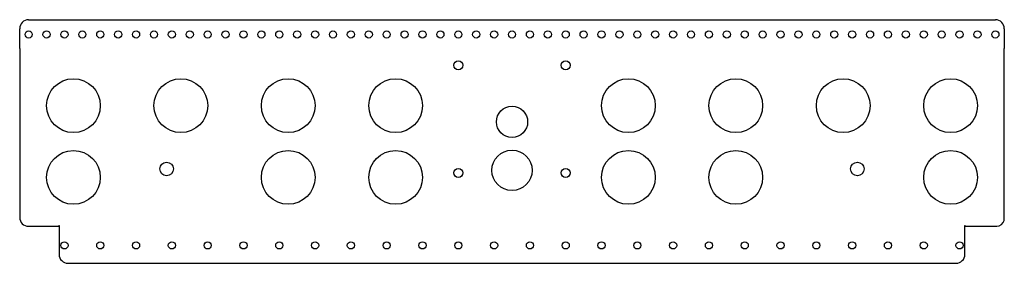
# Model space of a CAD drawing. Header units: inches. Extents: x -13 to 14.5, y -3.2 to 3.6.
import ezdxf

# ---------------------------------------------------------------- set-up
doc = ezdxf.new("R2010")
doc.units = ezdxf.units.IN
doc.header["$MEASUREMENT"] = 0

msp = doc.modelspace()

# ---------------------------------------------------------------- linework, layer by layer
at = {"color": 7, "linetype": 'Continuous', "lineweight": 25}
for p, q in [((-13.035, 2.753), (-13.035, 3.308)), ((-12.785, 3.558), (14.215, 3.558)), ((14.465, 3.308), (14.465, 2.753)), ((-13.035, 2.723), (-13.035, 2.541)), ((-13.035, 2.511), (-13.035, -1.954)), ((14.465, 2.541), (14.465, 2.723)), ((14.465, -2.039), (14.465, 2.511)), ((-12.785, -2.204), (-11.95, -2.204)), ((-11.935, -2.219), (-11.935, -2.401)), ((-11.935, -2.431), (-11.935, -2.986)), ((13.365, -2.401), (13.365, -2.219)), ((13.365, -2.986), (13.365, -2.431)), ((13.38, -2.204), (14.255, -2.204)), ((-11.685, -3.236), (13.115, -3.236))]:
    msp.add_line(p, q, dxfattribs=at)
for centre, radius in [((-12.785, 3.148), 0.1), ((-12.285, 3.148), 0.1), ((-11.785, 3.148), 0.1), ((-11.285, 3.148), 0.1), ((-10.785, 3.148), 0.1), ((-10.285, 3.148), 0.1), ((-9.785, 3.148), 0.1), ((-9.285, 3.148), 0.1), ((-8.785, 3.148), 0.1), ((-8.285, 3.148), 0.1), ((-7.785, 3.148), 0.1), ((-7.285, 3.148), 0.1), ((-6.785, 3.148), 0.1), ((-6.285, 3.148), 0.1), ((-5.785, 3.148), 0.1), ((-5.285, 3.148), 0.1), ((-4.785, 3.148), 0.1), ((-4.285, 3.148), 0.1), ((-3.785, 3.148), 0.1), ((-3.285, 3.148), 0.1), ((-2.785, 3.148), 0.1), ((-2.285, 3.148), 0.1), ((-1.785, 3.148), 0.1), ((-1.285, 3.148), 0.1), ((-0.785, 3.148), 0.1), ((-0.285, 3.148), 0.1), ((0.215, 3.148), 0.1), ((0.715, 3.148), 0.1), ((1.215, 3.148), 0.1), ((1.715, 3.148), 0.1), ((2.215, 3.148), 0.1), ((2.715, 3.148), 0.1), ((3.215, 3.148), 0.1), ((3.715, 3.148), 0.1), ((4.215, 3.148), 0.1), ((4.715, 3.148), 0.1), ((5.215, 3.148), 0.1), ((5.715, 3.148), 0.1), ((6.215, 3.148), 0.1), ((6.715, 3.148), 0.1), ((7.215, 3.148), 0.1), ((7.715, 3.148), 0.1), ((8.215, 3.148), 0.1), ((8.715, 3.148), 0.1), ((9.215, 3.148), 0.1), ((9.715, 3.148), 0.1), ((10.215, 3.148), 0.1), ((10.715, 3.148), 0.1), ((11.215, 3.148), 0.1), ((11.715, 3.148), 0.1), ((12.215, 3.148), 0.1), ((12.715, 3.148), 0.1), ((13.215, 3.148), 0.1), ((13.715, 3.148), 0.1), ((14.215, 3.148), 0.1), ((-0.785, 2.286), 0.125), ((2.215, 2.286), 0.125), ((-11.535, 1.161), 0.75), ((-8.535, 1.161), 0.75), ((-5.535, 1.161), 0.75), ((-2.535, 1.161), 0.75), ((3.965, 1.161), 0.75), ((6.965, 1.161), 0.75), ((9.965, 1.161), 0.75), ((12.965, 1.161), 0.75), ((0.715, 0.709), 0.437), ((-11.535, -0.839), 0.75), ((-5.535, -0.839), 0.75), ((-2.535, -0.839), 0.75), ((0.715, -0.644), 0.562), ((3.965, -0.839), 0.75), ((6.965, -0.839), 0.75), ((12.965, -0.839), 0.75), ((-8.932, -0.604), 0.188), ((10.361, -0.604), 0.188), ((-0.785, -0.714), 0.125), ((2.215, -0.714), 0.125), ((-11.785, -2.736), 0.1), ((-10.785, -2.736), 0.1), ((-9.785, -2.736), 0.1), ((-8.785, -2.736), 0.1), ((-7.785, -2.736), 0.1), ((-6.785, -2.736), 0.1), ((-5.785, -2.736), 0.1), ((-4.785, -2.736), 0.1), ((-3.785, -2.736), 0.1), ((-2.785, -2.736), 0.1), ((-1.785, -2.736), 0.1), ((-0.785, -2.736), 0.1), ((0.215, -2.736), 0.1), ((1.215, -2.736), 0.1), ((2.215, -2.736), 0.1), ((3.215, -2.736), 0.1), ((4.215, -2.736), 0.1), ((5.215, -2.736), 0.1), ((6.215, -2.736), 0.1), ((7.215, -2.736), 0.1), ((8.215, -2.736), 0.1), ((9.215, -2.736), 0.1), ((10.215, -2.736), 0.1), ((11.215, -2.736), 0.1), ((12.215, -2.736), 0.1), ((13.215, -2.736), 0.1)]:
    msp.add_circle(centre, radius, dxfattribs=at)
for centre, radius, start, end in [((-12.785, 3.308), 0.25, 90, 180), ((14.215, 3.308), 0.25, 0, 90), ((-13.035, 2.738), 0.015, 270, 90), ((14.465, 2.738), 0.015, 90, 270), ((-13.035, 2.526), 0.015, 270, 90), ((14.465, 2.526), 0.015, 90, 270), ((-12.785, -1.954), 0.25, 180, 270), ((-11.935, -2.204), 0.015, 270, 180), ((13.365, -2.204), 0.015, 360, 270), ((14.229, -1.955), 0.25, 275.9399, 340.3052), ((-11.935, -2.416), 0.015, 270, 90), ((13.365, -2.416), 0.015, 90, 270), ((-11.685, -2.986), 0.25, 180, 270), ((13.115, -2.986), 0.25, 270, 0)]:
    msp.add_arc(centre, radius, start, end, dxfattribs=at)

doc.saveas('drawing.dxf')
